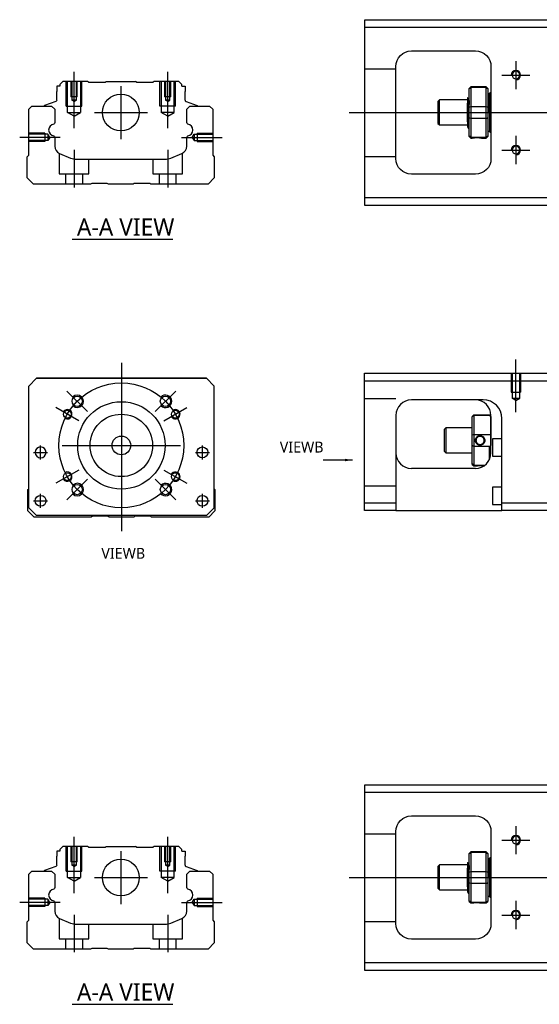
# Model space of a CAD drawing. Header units: millimetres. Extents: x -227 to 3135, y -1502 to 860.
# Tile 26 of 32: x 974 to 1141, y -627 to -312. Entities that reach past the tile are written whole.
import ezdxf
from ezdxf.lldxf.tags import DXFTag

# ---------------------------------------------------------------- set-up
doc = ezdxf.new("R2010")
doc.units = ezdxf.units.MM
doc.layers.get('0').update_dxf_attribs({"linetype": 'CONTINUOUS'})
doc.layers.add('2', color=7, linetype='CONTINUOUS')
doc.styles.add('CHN', font='Microsoft JhengHei.ttf')
doc.styles.add('DIM-7', font='SIMPLEX.shx', dxfattribs={"width": 0.7, "bigfont": 'chineset.shx'})
tags = doc.linetypes.add('DASHED', pattern=[25.72, 12.86, -12.86]).pattern_tags.tags
tags[6:7] = [DXFTag(74, 4), DXFTag(75, 0), DXFTag(340, '0'), DXFTag(46, 0.0), DXFTag(50, 0.0), DXFTag(44, 0.0), DXFTag(45, 0.0)]
tags[4:5] = [DXFTag(74, 4), DXFTag(75, 0), DXFTag(340, '0'), DXFTag(46, 0.0), DXFTag(50, 0.0), DXFTag(44, 0.0), DXFTag(45, 0.0)]
doc.dimstyles.new('CNS', dxfattribs={"dimtxt": 3.5, "dimasz": 2.5, "dimexe": 1, "dimexo": 1, "dimgap": 1, "dimtad": 1, "dimdsep": 46, "dimtxsty": 'DIM-7', "dimcen": 0.09, "dimclrd": 4, "dimclre": 4, "dimclrt": 1, "dimadec": 0, "dimazin": 0, "dimtfac": 1, "dimtmove": 0, "dimatfit": 3, "dimfxl": 1, "dimtvp": 0.971429, "dimtolj": 1, "dimarcsym": 0})

msp = doc.modelspace()

# ---------------------------------------------------------------- linework, layer by layer
at = {"linetype": 'Continuous'}
for p, q in [((1084.52, -314.58), (1084.52, -312.08)), ((1084.52, -312.08), (1143.52, -312.08)), ((1143.52, -314.58), (1084.52, -314.58)), ((1084.52, -369.08), (1084.52, -314.58)), ((1099.52, -322.08), (1120.02, -322.08)), ((1094.52, -356.58), (1094.52, -327.08)), ((1125.02, -327.08), (1125.02, -356.58)), ((985.79, -333.33), (985.79, -335.03)), ((986.79, -333.33), (985.79, -333.33)), ((987.79, -331.83), (986.79, -332.83)), ((986.79, -332.83), (986.79, -333.33)), ((995.66, -331.83), (987.79, -331.83)), ((995.96, -332.13), (995.66, -331.83)), ((995.96, -332.13), (1001.36, -332.13)), ((1001.36, -332.13), (1001.66, -331.83)), ((1001.66, -331.83), (1011.06, -331.83)), ((1011.36, -332.13), (1011.06, -331.83)), ((1011.36, -332.13), (1016.76, -332.13)), ((1017.06, -331.83), (1016.76, -332.13)), ((1024.93, -331.83), (1017.06, -331.83)), ((1025.93, -332.83), (1024.93, -331.83)), ((1025.93, -333.33), (1025.93, -332.83)), ((1025.93, -333.33), (1026.93, -333.33)), ((1026.93, -333.33), (1026.93, -335.03)), ((1118.51, -333.58), (1118.01, -334.08)), ((1118.01, -334.27), (1118.01, -334.08)), ((1118.01, -340.1), (1118.01, -334.27)), ((1123.51, -333.58), (1118.51, -333.58)), ((1118.51, -333.58), (1118.51, -333.81)), ((1118.51, -333.81), (1118.51, -339.85)), ((1123.51, -333.81), (1118.51, -333.81)), ((1124.01, -334.08), (1123.51, -333.58)), ((1123.51, -333.81), (1123.51, -333.58)), ((1123.51, -339.85), (1123.51, -333.81)), ((1124.01, -334.08), (1124.01, -334.27)), ((1124.01, -334.27), (1124.01, -340.1)), ((985.79, -337.83), (985.79, -335.03)), ((1026.93, -337.83), (1026.93, -335.03)), ((1117.89, -337.28), (1117.64, -337.28)), ((1124.51, -335.78), (1124.01, -335.78)), ((1124.51, -341.78), (1124.51, -335.78)), ((1124.51, -335.88), (1124.51, -347.68)), ((976.81, -340.78), (977.81, -339.78)), ((977.81, -339.78), (984.14, -339.78)), ((981.75, -339.76), (981.75, -339.78)), ((985.46, -338.3), (981.88, -339.59)), ((984.14, -339.78), (985.14, -340.78)), ((1027.26, -338.3), (1030.84, -339.59)), ((1027.49, -340.78), (1028.49, -339.78)), ((1028.49, -339.78), (1034.81, -339.78)), ((1030.97, -339.76), (1030.97, -339.78)), ((1034.81, -339.78), (1035.81, -340.78)), ((1108.51, -337.78), (1108.01, -338.28)), ((1108.01, -338.28), (1108.01, -338.28)), ((1108.01, -338.28), (1108.01, -345.28)), ((1117.51, -337.78), (1108.51, -337.78)), ((1108.51, -345.78), (1108.51, -337.78)), ((1117.51, -344.76), (1117.51, -338.81)), ((1118.01, -341.78), (1118.01, -340.1)), ((1118.51, -339.85), (1118.51, -341.78)), ((1118.51, -339.85), (1123.51, -339.85)), ((1123.51, -341.78), (1123.51, -339.85)), ((1124.01, -340.1), (1124.01, -343.46)), ((976.81, -355.48), (976.81, -340.78)), ((985.14, -340.78), (985.14, -345.06)), ((1027.49, -345.06), (1027.49, -340.78)), ((1035.81, -340.78), (1035.81, -355.48)), ((1118.01, -343.46), (1118.01, -341.78)), ((1118.01, -349.3), (1118.01, -343.46)), ((1118.51, -341.78), (1118.51, -343.71)), ((1118.51, -343.71), (1118.51, -349.75)), ((1123.51, -343.71), (1118.51, -343.71)), ((1123.51, -343.71), (1123.51, -341.78)), ((1123.51, -349.75), (1123.51, -343.71)), ((1124.01, -343.46), (1124.01, -349.3)), ((1124.51, -341.78), (1124.51, -347.78)), ((1108.01, -345.28), (1108.51, -345.78)), ((1108.51, -345.78), (1117.51, -345.78)), ((1117.68, -346.78), (1117.85, -346.78)), ((985.14, -349.8), (985.14, -352.61)), ((1027.49, -352.61), (1027.49, -349.8)), ((1118.01, -349.48), (1118.01, -349.3)), ((1118.01, -349.48), (1118.51, -349.98)), ((1118.51, -349.75), (1118.51, -349.98)), ((1118.51, -349.75), (1123.51, -349.75)), ((1118.51, -349.98), (1119.01, -349.98)), ((1122.02, -349.98), (1123.51, -349.98)), ((1123.51, -349.98), (1124.01, -349.48)), ((1123.51, -349.98), (1123.51, -349.75)), ((1124.01, -347.78), (1124.51, -347.78)), ((1124.01, -349.3), (1124.01, -349.48)), ((976.31, -355.98), (976.81, -355.48)), ((976.31, -362.78), (976.31, -355.98)), ((986.68, -354.92), (990.24, -356.4)), ((1022.38, -356.4), (1025.94, -354.92)), ((1035.81, -355.48), (1036.31, -355.98)), ((1036.31, -355.98), (1036.31, -362.78)), ((992.16, -356.78), (1020.47, -356.78)), ((1120.02, -361.58), (1099.52, -361.58)), ((978.31, -364.78), (976.31, -362.78)), ((996.66, -364.78), (978.31, -364.78)), ((997.01, -364.53), (996.66, -364.78)), ((1002.01, -364.53), (997.01, -364.53)), ((1002.36, -364.78), (1002.01, -364.53)), ((1010.26, -364.78), (1002.36, -364.78)), ((1010.61, -364.53), (1010.26, -364.78)), ((1015.61, -364.53), (1010.61, -364.53)), ((1015.96, -364.78), (1015.61, -364.53)), ((1034.31, -364.78), (1015.96, -364.78)), ((1036.31, -362.78), (1034.31, -364.78)), ((1084.52, -371.58), (1084.52, -369.08)), ((1084.52, -369.08), (1143.52, -369.08)), ((1143.52, -371.58), (1084.52, -371.58)), ((976.81, -429.45), (979.31, -426.95)), ((979.31, -426.95), (976.81, -429.45)), ((979.31, -426.95), (1033.81, -426.95)), ((1033.81, -426.95), (979.31, -426.95)), ((1033.81, -426.95), (1036.31, -429.45)), ((1036.31, -429.45), (1033.81, -426.95)), ((976.81, -468.45), (976.81, -429.45)), ((1036.31, -468.45), (1036.31, -429.45)), ((976.51, -462.61), (976.81, -462.31)), ((976.51, -469.41), (976.51, -462.61)), ((1036.31, -462.4), (1036.51, -462.61)), ((1036.51, -462.61), (1036.51, -469.41)), ((978.51, -471.41), (976.51, -469.41)), ((976.81, -468.45), (979.31, -470.95)), ((979.31, -470.95), (977.81, -469.45)), ((1033.81, -470.95), (1036.31, -468.45)), ((1036.51, -469.41), (1034.51, -471.41)), ((996.86, -471.41), (978.51, -471.41)), ((979.31, -470.95), (979.31, -470.95)), ((1033.81, -470.95), (979.31, -470.95)), ((1033.81, -470.95), (979.31, -470.95)), ((997.21, -471.16), (996.86, -471.41)), ((1002.21, -471.16), (997.21, -471.16)), ((1002.57, -471.41), (1002.21, -471.16)), ((1010.46, -471.41), (1002.57, -471.41)), ((1010.81, -471.16), (1010.46, -471.41)), ((1015.81, -471.16), (1010.81, -471.16)), ((1016.16, -471.41), (1015.81, -471.16)), ((1034.51, -471.41), (1016.16, -471.41)), ((1084.52, -559.62), (1084.52, -557.12)), ((1084.52, -557.12), (1143.52, -557.12)), ((1143.52, -559.62), (1084.52, -559.62)), ((1084.52, -614.12), (1084.52, -559.62)), ((1099.52, -567.12), (1120.02, -567.12)), ((1094.52, -601.62), (1094.52, -572.12)), ((1125.02, -572.12), (1125.02, -601.62)), ((987.79, -576.87), (986.79, -577.87)), ((995.66, -576.87), (987.79, -576.87)), ((995.96, -577.17), (995.66, -576.87)), ((1001.36, -577.17), (1001.66, -576.87)), ((1001.66, -576.87), (1011.06, -576.87)), ((1011.36, -577.17), (1011.06, -576.87)), ((1017.06, -576.87), (1016.76, -577.17)), ((1024.93, -576.87), (1017.06, -576.87)), ((1025.93, -577.87), (1024.93, -576.87)), ((985.79, -578.37), (985.79, -580.07)), ((986.79, -578.37), (985.79, -578.37)), ((985.79, -582.87), (985.79, -580.07)), ((986.79, -577.87), (986.79, -578.37)), ((995.96, -577.17), (1001.36, -577.17)), ((1011.36, -577.17), (1016.76, -577.17)), ((1025.93, -578.37), (1025.93, -577.87)), ((1025.93, -578.37), (1026.93, -578.37)), ((1026.93, -578.37), (1026.93, -580.07)), ((1026.93, -582.87), (1026.93, -580.07)), ((1118.51, -578.62), (1118.01, -579.12)), ((1118.01, -579.3), (1118.01, -579.12)), ((1118.01, -585.14), (1118.01, -579.3)), ((1123.51, -578.62), (1118.51, -578.62)), ((1118.51, -578.62), (1118.51, -578.85)), ((1118.51, -578.85), (1118.51, -584.89)), ((1123.51, -578.85), (1118.51, -578.85)), ((1124.01, -579.12), (1123.51, -578.62)), ((1123.51, -578.85), (1123.51, -578.62)), ((1123.51, -584.89), (1123.51, -578.85)), ((1124.01, -579.12), (1124.01, -579.3)), ((1124.01, -579.3), (1124.01, -585.14)), ((985.46, -583.34), (981.88, -584.63)), ((1027.26, -583.34), (1030.84, -584.63)), ((1108.51, -582.82), (1108.01, -583.32)), ((1108.01, -583.32), (1108.01, -583.32)), ((1108.01, -583.32), (1108.01, -590.32)), ((1117.51, -582.82), (1108.51, -582.82)), ((1108.51, -590.82), (1108.51, -582.82)), ((1117.89, -582.32), (1117.64, -582.32)), ((1124.51, -580.82), (1124.01, -580.82)), ((1124.51, -586.82), (1124.51, -580.82)), ((1124.51, -580.92), (1124.51, -592.72)), ((976.81, -585.82), (977.81, -584.82)), ((976.81, -600.52), (976.81, -585.82)), ((977.81, -584.82), (984.14, -584.82)), ((981.75, -584.79), (981.75, -584.82)), ((984.14, -584.82), (985.14, -585.82)), ((985.14, -585.82), (985.14, -590.1)), ((1027.49, -585.82), (1028.49, -584.82)), ((1027.49, -590.1), (1027.49, -585.82)), ((1028.49, -584.82), (1034.81, -584.82)), ((1030.97, -584.79), (1030.97, -584.82)), ((1034.81, -584.82), (1035.81, -585.82)), ((1035.81, -585.82), (1035.81, -600.52)), ((1117.51, -589.8), (1117.51, -583.85)), ((1118.01, -586.82), (1118.01, -585.14)), ((1118.51, -584.89), (1118.51, -586.82)), ((1118.51, -584.89), (1123.51, -584.89)), ((1123.51, -586.82), (1123.51, -584.89)), ((1124.01, -585.14), (1124.01, -588.5)), ((1118.01, -588.5), (1118.01, -586.82)), ((1118.01, -594.33), (1118.01, -588.5)), ((1118.51, -586.82), (1118.51, -588.75)), ((1118.51, -588.75), (1118.51, -594.79)), ((1123.51, -588.75), (1118.51, -588.75)), ((1123.51, -588.75), (1123.51, -586.82)), ((1123.51, -594.79), (1123.51, -588.75)), ((1124.01, -588.5), (1124.01, -594.33)), ((1124.51, -586.82), (1124.51, -592.82)), ((1108.01, -590.32), (1108.51, -590.82)), ((1108.51, -590.82), (1117.51, -590.82)), ((1117.68, -591.82), (1117.85, -591.82)), ((1124.01, -592.82), (1124.51, -592.82)), ((985.14, -594.83), (985.14, -597.65)), ((1027.49, -597.65), (1027.49, -594.83)), ((1118.01, -594.52), (1118.01, -594.33)), ((1118.01, -594.52), (1118.51, -595.02)), ((1118.51, -594.79), (1118.51, -595.02)), ((1118.51, -594.79), (1123.51, -594.79)), ((1118.51, -595.02), (1119.01, -595.02)), ((1122.02, -595.02), (1123.51, -595.02)), ((1123.51, -595.02), (1124.01, -594.52)), ((1123.51, -595.02), (1123.51, -594.79)), ((1124.01, -594.33), (1124.01, -594.52)), ((976.31, -601.02), (976.81, -600.52)), ((976.31, -607.82), (976.31, -601.02)), ((986.68, -599.96), (990.24, -601.44)), ((992.16, -601.82), (1020.47, -601.82)), ((1022.38, -601.44), (1025.94, -599.96)), ((1035.81, -600.52), (1036.31, -601.02)), ((1036.31, -601.02), (1036.31, -607.82)), ((978.31, -609.82), (976.31, -607.82)), ((1036.31, -607.82), (1034.31, -609.82)), ((1120.02, -606.62), (1099.52, -606.62)), ((996.66, -609.82), (978.31, -609.82)), ((997.01, -609.57), (996.66, -609.82)), ((1002.01, -609.57), (997.01, -609.57)), ((1002.36, -609.82), (1002.01, -609.57)), ((1010.26, -609.82), (1002.36, -609.82)), ((1010.61, -609.57), (1010.26, -609.82)), ((1015.61, -609.57), (1010.61, -609.57)), ((1015.96, -609.82), (1015.61, -609.57)), ((1034.31, -609.82), (1015.96, -609.82)), ((1084.52, -616.62), (1084.52, -614.12)), ((1084.52, -614.12), (1143.52, -614.12)), ((1143.52, -616.62), (1084.52, -616.62))]:
    msp.add_line(p, q, dxfattribs=at)
at = {"linetype": 'DASHED', "ltscale": 0.1}
for p, q in [((1094.52, -327.97), (1084.52, -327.97)), ((988.86, -339.83), (988.86, -331.83)), ((989.29, -341.83), (989.29, -331.83)), ((990.36, -331.83), (990.36, -336.83)), ((990.62, -331.83), (990.62, -337.83)), ((992.1, -337.83), (992.1, -331.83)), ((992.36, -336.83), (992.36, -331.83)), ((993.43, -331.83), (993.43, -341.83)), ((993.86, -339.83), (993.86, -331.83)), ((1018.86, -339.83), (1018.86, -331.83)), ((1019.29, -331.83), (1019.29, -341.83)), ((1020.36, -331.83), (1020.36, -336.83)), ((1020.62, -331.83), (1020.62, -337.83)), ((1022.1, -337.83), (1022.1, -331.83)), ((1022.36, -336.83), (1022.36, -331.83)), ((1023.43, -341.83), (1023.43, -331.83)), ((1023.86, -339.83), (1023.86, -331.83)), ((992.36, -336.83), (990.36, -336.83)), ((1022.36, -336.83), (1020.36, -336.83)), ((988.86, -339.83), (993.86, -339.83)), ((992.1, -337.83), (990.62, -337.83)), ((991.36, -338.26), (990.62, -337.83)), ((991.36, -338.26), (992.1, -337.83)), ((1023.86, -339.83), (1018.86, -339.83)), ((1022.1, -337.83), (1020.62, -337.83)), ((1021.36, -338.26), (1020.62, -337.83)), ((1021.36, -338.26), (1022.1, -337.83)), ((989.29, -341.83), (993.43, -341.83)), ((991.36, -343.02), (989.29, -341.83)), ((991.36, -343.02), (993.43, -341.83)), ((1023.43, -341.83), (1019.29, -341.83)), ((1021.36, -343.02), (1019.29, -341.83)), ((1021.36, -343.02), (1023.43, -341.83)), ((981.94, -348.48), (976.94, -348.48)), ((982.94, -348.78), (976.94, -348.78)), ((981.94, -348.48), (981.94, -351.08)), ((982.94, -348.78), (982.94, -350.79)), ((983.53, -349.78), (982.94, -348.78)), ((983.53, -349.78), (982.94, -350.79)), ((1029.23, -349.78), (1029.81, -348.78)), ((1029.23, -349.78), (1029.81, -350.79)), ((1029.81, -348.78), (1029.81, -350.79)), ((1029.81, -348.78), (1035.81, -348.78)), ((1030.81, -348.48), (1030.81, -351.08)), ((1030.81, -348.48), (1035.81, -348.48)), ((982.94, -350.79), (976.94, -350.79)), ((981.94, -351.08), (976.94, -351.08)), ((981.94, -350.86), (981.94, -350.91)), ((1029.81, -350.79), (1035.81, -350.79)), ((1030.81, -350.86), (1030.81, -350.91)), ((1030.81, -351.08), (1035.81, -351.08)), ((986.61, -354.91), (986.61, -361.48)), ((1026.11, -361.48), (1026.11, -354.85)), ((1094.52, -355.97), (1084.52, -355.97)), ((996.11, -361.48), (996.11, -356.78)), ((1016.61, -356.78), (1016.61, -361.48)), ((986.61, -361.48), (996.11, -361.48)), ((988.61, -361.48), (988.61, -364.78)), ((994.11, -364.78), (994.11, -361.48)), ((1016.61, -361.48), (1026.11, -361.48)), ((1018.61, -361.48), (1018.61, -364.78)), ((1024.11, -364.78), (1024.11, -361.48)), ((1094.52, -573.01), (1084.52, -573.01)), ((988.86, -584.87), (988.86, -576.87)), ((989.29, -586.87), (989.29, -576.87)), ((990.36, -576.87), (990.36, -581.87)), ((990.62, -576.87), (990.62, -582.87)), ((992.1, -582.87), (992.1, -576.87)), ((992.36, -581.87), (992.36, -576.87)), ((993.43, -576.87), (993.43, -586.87)), ((993.86, -584.87), (993.86, -576.87)), ((1018.86, -584.87), (1018.86, -576.87)), ((1019.29, -576.87), (1019.29, -586.87)), ((1020.36, -576.87), (1020.36, -581.87)), ((1020.62, -576.87), (1020.62, -582.87)), ((1022.1, -582.87), (1022.1, -576.87)), ((1022.36, -581.87), (1022.36, -576.87)), ((1023.43, -586.87), (1023.43, -576.87)), ((1023.86, -584.87), (1023.86, -576.87)), ((992.36, -581.87), (990.36, -581.87)), ((992.1, -582.87), (990.62, -582.87)), ((991.36, -583.29), (990.62, -582.87)), ((991.36, -583.29), (992.1, -582.87)), ((1022.36, -581.87), (1020.36, -581.87)), ((1022.1, -582.87), (1020.62, -582.87)), ((1021.36, -583.29), (1020.62, -582.87)), ((1021.36, -583.29), (1022.1, -582.87)), ((988.86, -584.87), (993.86, -584.87)), ((1023.86, -584.87), (1018.86, -584.87)), ((989.29, -586.87), (993.43, -586.87)), ((991.36, -588.06), (989.29, -586.87)), ((991.36, -588.06), (993.43, -586.87)), ((1023.43, -586.87), (1019.29, -586.87)), ((1021.36, -588.06), (1019.29, -586.87)), ((1021.36, -588.06), (1023.43, -586.87)), ((981.94, -593.52), (976.94, -593.52)), ((982.94, -593.81), (976.94, -593.81)), ((982.94, -595.83), (976.94, -595.83)), ((981.94, -593.52), (981.94, -596.12)), ((981.94, -595.9), (981.94, -595.94)), ((982.94, -593.81), (982.94, -595.83)), ((983.53, -594.82), (982.94, -593.81)), ((983.53, -594.82), (982.94, -595.83)), ((1029.23, -594.82), (1029.81, -593.81)), ((1029.23, -594.82), (1029.81, -595.83)), ((1029.81, -593.81), (1029.81, -595.83)), ((1029.81, -593.81), (1035.81, -593.81)), ((1029.81, -595.83), (1035.81, -595.83)), ((1030.81, -593.52), (1030.81, -596.12)), ((1030.81, -593.52), (1035.81, -593.52)), ((1030.81, -595.9), (1030.81, -595.94)), ((981.94, -596.12), (976.94, -596.12)), ((1030.81, -596.12), (1035.81, -596.12)), ((986.61, -599.95), (986.61, -606.52)), ((996.11, -606.52), (996.11, -601.82)), ((1016.61, -601.82), (1016.61, -606.52)), ((1026.11, -606.52), (1026.11, -599.88)), ((1094.52, -601.01), (1084.52, -601.01)), ((986.61, -606.52), (996.11, -606.52)), ((988.61, -606.52), (988.61, -609.82)), ((994.11, -609.82), (994.11, -606.52)), ((1016.61, -606.52), (1026.11, -606.52)), ((1018.61, -606.52), (1018.61, -609.82)), ((1024.11, -609.82), (1024.11, -606.52))]:
    msp.add_line(p, q, dxfattribs=at)
for p, q in [((1133.02, -325.33), (1133.02, -334.33)), ((1128.52, -329.83), (1137.52, -329.83)), ((1079.52, -341.78), (1217.95, -341.78)), ((986.91, -349.78), (973.91, -349.78)), ((1133.02, -349.33), (1133.02, -358.33)), ((1128.52, -353.83), (1137.52, -353.83)), ((990.77, -382.43), (1023.01, -382.43)), ((978.38, -450.7), (982.88, -450.7)), ((978.38, -450.7), (982.88, -450.7)), ((1030.25, -450.7), (1034.75, -450.7)), ((1030.25, -450.7), (1034.75, -450.7)), ((978.38, -466.2), (982.88, -466.2)), ((978.38, -466.2), (982.88, -466.2)), ((1030.25, -466.2), (1034.75, -466.2)), ((1030.25, -466.2), (1034.75, -466.2)), ((1133.02, -570.37), (1133.02, -579.37)), ((1128.52, -574.87), (1137.52, -574.87)), ((1079.52, -586.82), (1217.95, -586.82)), ((986.91, -594.82), (973.91, -594.82)), ((1133.02, -594.37), (1133.02, -603.37)), ((1128.52, -598.87), (1137.52, -598.87)), ((990.77, -627.47), (1023.01, -627.47))]:
    msp.add_line(p, q)
at = {"ltscale": 0.1}
for p, q in [((991.36, -346.83), (991.36, -328.83)), ((1021.36, -346.83), (1021.36, -328.83)), ((1025.81, -349.78), (1038.81, -349.78)), ((991.36, -353.78), (991.36, -365.78)), ((1021.36, -353.78), (1021.36, -365.78)), ((991.36, -591.87), (991.36, -573.87)), ((1021.36, -591.87), (1021.36, -573.87)), ((1025.81, -594.82), (1038.81, -594.82)), ((991.36, -598.82), (991.36, -610.82)), ((1021.36, -598.82), (1021.36, -610.82))]:
    msp.add_line(p, q, dxfattribs=at)
at = {"linetype": 'DASHED'}
for p, q in [((995.96, -332.13), (995.96, -332.13)), ((1016.76, -332.13), (1016.76, -332.13)), ((1117.64, -337.28), (1117.64, -337.28)), ((979.31, -426.95), (979.31, -426.95)), ((995.79, -426.95), (993.34, -426.95)), ((1017.34, -426.95), (1019.79, -426.95)), ((1033.81, -426.95), (1033.81, -426.95)), ((976.81, -429.45), (976.81, -429.45)), ((1036.31, -429.45), (1036.31, -429.45)), ((978.88, -450.7), (978.88, -450.7)), ((982.38, -450.7), (982.38, -450.7)), ((1030.75, -450.7), (1030.75, -450.7)), ((1034.25, -450.7), (1034.25, -450.7)), ((976.81, -453.95), (976.81, -453.95)), ((1036.31, -453.95), (1036.31, -453.95)), ((978.88, -466.2), (978.88, -466.2)), ((982.38, -466.2), (982.38, -466.2)), ((977.81, -469.45), (977.81, -469.45)), ((1033.81, -470.95), (1036.31, -468.45)), ((1035.31, -469.45), (1033.81, -470.95)), ((1036.31, -468.45), (1035.31, -469.45)), ((1035.31, -469.45), (1035.31, -469.45)), ((1033.81, -470.95), (1033.81, -470.95)), ((995.96, -577.17), (995.96, -577.17)), ((1016.76, -577.17), (1016.76, -577.17)), ((1117.64, -582.32), (1117.64, -582.32))]:
    msp.add_line(p, q, dxfattribs=at)
at = {"ltscale": 0.3}
for p, q in [((1006.36, -333.33), (1006.36, -350.33)), ((997.86, -341.83), (1014.86, -341.83)), ((1006.51, -421.95), (1006.51, -475.95)), ((995.66, -437.6), (989.08, -431.02)), ((1017.37, -437.6), (1023.94, -431.02)), ((992.87, -440.58), (985.51, -436.33)), ((1020.15, -440.58), (1027.51, -436.33)), ((980.63, -452.95), (980.63, -448.45)), ((980.63, -452.95), (980.63, -448.45)), ((987.51, -448.45), (1025.51, -448.45)), ((1032.5, -452.95), (1032.5, -448.45)), ((1032.5, -452.95), (1032.5, -448.45)), ((992.87, -456.33), (985.51, -460.58)), ((1020.15, -456.33), (1027.51, -460.58)), ((995.66, -459.31), (989.08, -465.88)), ((1017.37, -459.31), (1023.94, -465.88)), ((980.63, -468.45), (980.63, -463.95)), ((980.63, -468.45), (980.63, -463.95)), ((1032.5, -468.45), (1032.5, -463.95)), ((1032.5, -468.45), (1032.5, -463.95)), ((1006.36, -578.37), (1006.36, -595.37)), ((997.86, -586.87), (1014.86, -586.87))]:
    msp.add_line(p, q, dxfattribs=at)
at = {"linetype": 'Continuous', "extrusion": (0, 0, -1)}
for centre, radius in [((-1133.02, -329.83), 1.22), ((-1133.02, -353.83), 1.22), ((-980.63, -450.7), 1.75), ((-1133.02, -574.87), 1.22), ((-1133.02, -598.87), 1.22)]:
    msp.add_circle(centre, radius, dxfattribs=at)
at = {"linetype": 'Continuous'}
for centre, radius in [((1006.36, -341.83), 5.9), ((992.37, -434.31), 1.65), ((1006.51, -448.45), 14), ((1020.65, -434.31), 1.65), ((989.19, -438.45), 1.25), ((1023.83, -438.45), 1.25), ((1006.51, -448.45), 10), ((1006.51, -448.45), 3), ((1032.5, -450.7), 1.75), ((989.19, -458.45), 1.25), ((1023.83, -458.45), 1.25), ((992.37, -462.59), 1.65), ((1020.65, -462.59), 1.65), ((980.63, -466.2), 1.75), ((1032.5, -466.2), 1.75), ((1006.36, -586.87), 5.9)]:
    msp.add_circle(centre, radius, dxfattribs=at)
at = {"ltscale": 0.3}
msp.add_circle((1006.51, -448.45), 20, dxfattribs=at)
at = {"linetype": 'Continuous', "extrusion": (0, 0, -1)}
for centre, radius, start, end in [((-1099.52, -327.08), 5, 0, 90), ((-1120.02, -327.08), 5, 90, 180), ((-985.29, -337.83), 0.5, 180, 250.1017), ((-1030.77, -339.78), 0.2, 109.8983, 172.0917), ((-984.64, -345.06), 0.5, 180, 249.8105), ((-1027.99, -345.06), 0.5, 290.1895, 0), ((-984.64, -349.8), 0.5, 110.1895, 180), ((-1027.99, -349.8), 0.5, 0, 69.8105), ((-1099.52, -356.58), 5, 270, 0), ((-1120.02, -356.58), 5, 180, 270), ((-1099.52, -572.12), 5, 0, 90), ((-1120.02, -572.12), 5, 90, 180), ((-985.29, -582.87), 0.5, 180, 250.1017), ((-1030.77, -584.82), 0.2, 109.8983, 172.0917), ((-984.64, -590.1), 0.5, 180, 249.8105), ((-1027.99, -590.1), 0.5, 290.1895, 0), ((-984.64, -594.83), 0.5, 110.1895, 180), ((-1027.99, -594.83), 0.5, 0, 69.8105), ((-1099.52, -601.62), 5, 270, 0), ((-1120.02, -601.62), 5, 180, 270)]:
    msp.add_arc(centre, radius, start, end, dxfattribs=at)
for centre, radius, start, end in [((1133.02, -329.83), 1.5, 270, 180), ((1133.02, -353.83), 1.5, 270, 180), ((992.37, -434.31), 2, 227.8658, 135), ((1020.65, -434.31), 2, 225, 137.8658), ((989.19, -438.45), 1.5, 242.1491, 150), ((1023.83, -438.45), 1.5, 210, 122.1491), ((989.19, -458.45), 1.5, 210, 117.8509), ((1023.83, -458.45), 1.5, 237.8509, 150), ((992.37, -462.59), 2, 225, 132.134), ((1020.65, -462.59), 2, 222.1342, 135), ((1133.02, -574.87), 1.5, 270, 180), ((1133.02, -598.87), 1.5, 270, 180)]:
    msp.add_arc(centre, radius, start, end)
at = {"linetype": 'Continuous'}
for centre, radius, start, end in [((1125.02, -335.88), 0.5, 90, 180), ((981.95, -339.78), 0.2, 109.8983, 172.0917), ((1027.43, -337.83), 0.5, 180, 250.1017), ((985.13, -347.43), 1.93, 99.5288, 260.4712), ((1027.49, -347.43), 1.93, 279.5288, 80.4712), ((1125.02, -347.68), 0.5, 180, 270), ((987.64, -352.61), 2.5, 180, 247.4572), ((1024.99, -352.61), 2.5, 292.5428, 0), ((992.16, -351.78), 5, 247.4572, 270), ((1020.47, -351.78), 5, 270, 292.5428), ((1027.43, -582.87), 0.5, 180, 250.1017), ((1125.02, -580.92), 0.5, 90, 180), ((981.95, -584.82), 0.2, 109.8983, 172.0917), ((985.13, -592.46), 1.93, 99.5288, 260.4712), ((1027.49, -592.46), 1.93, 279.5288, 80.4712), ((1125.02, -592.72), 0.5, 180, 270), ((987.64, -597.65), 2.5, 180, 247.4572), ((1024.99, -597.65), 2.5, 292.5428, 0), ((992.16, -596.82), 5, 247.4572, 270), ((1020.47, -596.82), 5, 270, 292.5428)]:
    msp.add_arc(centre, radius, start, end, dxfattribs=at)
for points, degree in [([(1118.01, -334.27), (1118.18, -334.11), (1118.35, -333.96), (1118.51, -333.81)], 3), ([(1123.51, -333.81), (1123.68, -333.96), (1123.85, -334.11), (1124.01, -334.27)], 3), ([(1117.65, -337.3), (1117.53, -337.09)], 1), ([(1118.01, -338.06), (1117.95, -337.17), (1117.89, -337.28)], 2), ([(1118.01, -340.1), (1118.18, -340.02), (1118.35, -339.94), (1118.51, -339.85)], 3), ([(1123.51, -339.85), (1123.68, -339.94), (1123.85, -340.02), (1124.01, -340.1)], 3), ([(1118.51, -343.71), (1118.35, -343.63), (1118.18, -343.54), (1118.01, -343.46)], 3), ([(1123.51, -343.71), (1123.68, -343.63), (1123.85, -343.54), (1124.01, -343.46)], 3), ([(1117.5, -346.48), (1117.59, -346.63), (1117.67, -346.78)], 2), ([(1117.86, -346.78), (1117.94, -346.64), (1118.01, -345.5)], 2), ([(1118.51, -349.75), (1118.35, -349.6), (1118.18, -349.45), (1118.01, -349.3)], 3), ([(1123.51, -349.75), (1123.68, -349.6), (1123.85, -349.45), (1124.01, -349.3)], 3), ([(1118.01, -579.3), (1118.18, -579.15), (1118.35, -579), (1118.51, -578.85)], 3), ([(1123.51, -578.85), (1123.68, -579), (1123.85, -579.15), (1124.01, -579.3)], 3), ([(1117.65, -582.33), (1117.53, -582.12)], 1), ([(1118.01, -583.09), (1117.95, -582.21), (1117.89, -582.32)], 2), ([(1118.01, -585.14), (1118.18, -585.06), (1118.35, -584.97), (1118.51, -584.89)], 3), ([(1123.51, -584.89), (1123.68, -584.97), (1123.85, -585.06), (1124.01, -585.14)], 3), ([(1118.51, -588.75), (1118.35, -588.66), (1118.18, -588.58), (1118.01, -588.5)], 3), ([(1123.51, -588.75), (1123.68, -588.66), (1123.85, -588.58), (1124.01, -588.5)], 3), ([(1117.5, -591.52), (1117.59, -591.67), (1117.67, -591.81)], 2), ([(1117.86, -591.81), (1117.94, -590.68), (1118.01, -590.54)], 2), ([(1118.51, -594.79), (1118.35, -594.64), (1118.18, -594.48), (1118.01, -594.33)], 3), ([(1123.51, -594.79), (1123.68, -594.64), (1123.85, -594.48), (1124.01, -594.33)], 3)]:
    msp.add_open_spline(points, degree=degree, dxfattribs=at)
for points, knots in [([(1117.51, -337.07), (1117.51, -337.1), (1117.51, -337.19), (1117.51, -337.51), (1117.51, -337.74), (1117.51, -338.26), (1117.51, -338.52), (1117.51, -338.81)], [0, 0, 0, 0, 0.341605, 0.341605, 0.709042, 0.709042, 1, 1, 1, 1]), ([(1118.02, -344.29), (1118, -344.03), (1117.98, -343.71), (1117.94, -343.03), (1117.93, -342.64), (1117.89, -341.87), (1117.87, -341.46), (1117.84, -340.69), (1117.82, -339.32), (1117.78, -338.65), (1117.77, -338.34), (1117.73, -337.84), (1117.71, -337.64), (1117.68, -337.39), (1117.66, -337.32), (1117.65, -337.29)], [0, 0, 0, 0, 0.142488, 0.142488, 0.289539, 0.289539, 0.436554, 0.436554, 0.583581, 0.583581, 0.730615, 0.730615, 0.877631, 0.877631, 1, 1, 1, 1]), ([(1117.89, -337.28), (1117.91, -337.28), (1117.93, -337.33), (1117.96, -337.55), (1117.98, -338.73), (1118, -339.05), (1118.01, -339.15), (1118.01, -339.26)], [0, 0, 0, 0, 0.388824, 0.388824, 0.829994, 0.829994, 1, 1, 1, 1]), ([(1117.85, -346.78), (1117.84, -346.78), (1117.84, -346.77), (1117.81, -346.69), (1117.79, -346.56), (1117.76, -346.15), (1117.74, -345.88), (1117.7, -345.24), (1117.68, -344.86), (1117.65, -343.04), (1117.63, -342.6), (1117.6, -341.7), (1117.58, -341.24), (1117.54, -339.46), (1117.53, -339.12), (1117.51, -338.81)], [0, 0, 0, 0, 0.062674, 0.062674, 0.22432, 0.22432, 0.386002, 0.386002, 0.547651, 0.547651, 0.70934, 0.70934, 0.870988, 0.870988, 1, 1, 1, 1]), ([(1117.51, -344.76), (1117.51, -345.13), (1117.51, -345.47), (1117.51, -345.99), (1117.51, -346.19), (1117.51, -346.44), (1117.51, -346.5), (1117.51, -346.5)], [0, 0, 0, 0, 0.355488, 0.355488, 0.70353, 0.70353, 1, 1, 1, 1]), ([(1117.51, -344.76), (1117.53, -345.15), (1117.55, -345.51), (1117.59, -346.1), (1117.61, -346.33), (1117.64, -346.66), (1117.66, -346.76), (1117.68, -346.78), (1117.68, -346.78), (1117.68, -346.78)], [0, 0, 0, 0, 0.320659, 0.320659, 0.641321, 0.641321, 0.962057, 0.962057, 1, 1, 1, 1]), ([(1119.01, -349.98), (1119.01, -349.98), (1119.04, -349.97), (1119.15, -349.95), (1119.24, -349.94), (1119.45, -349.91), (1119.59, -349.89), (1119.88, -349.86), (1120.04, -349.84), (1120.37, -349.83), (1120.55, -349.83), (1120.87, -349.84), (1121.02, -349.85), (1121.31, -349.87), (1121.45, -349.89), (1121.68, -349.92), (1121.78, -349.94), (1121.93, -349.96), (1121.99, -349.97), (1122.02, -349.98), (1122.02, -349.98), (1122.02, -349.98)], [0, 0, 0, 0, 0.109357, 0.109357, 0.21915, 0.21915, 0.330451, 0.330451, 0.436162, 0.436162, 0.542186, 0.542186, 0.640015, 0.640015, 0.743853, 0.743853, 0.849113, 0.849113, 0.958413, 0.958413, 1, 1, 1, 1]), ([(1117.51, -582.1), (1117.51, -582.14), (1117.51, -582.23), (1117.51, -582.55), (1117.51, -582.78), (1117.51, -583.3), (1117.51, -583.56), (1117.51, -583.85)], [0, 0, 0, 0, 0.341605, 0.341605, 0.709042, 0.709042, 1, 1, 1, 1]), ([(1118.02, -589.33), (1118, -589.07), (1117.98, -588.75), (1117.94, -588.07), (1117.93, -587.68), (1117.89, -586.9), (1117.87, -586.5), (1117.84, -584.73), (1117.82, -584.36), (1117.78, -583.68), (1117.77, -583.38), (1117.73, -582.88), (1117.71, -582.67), (1117.68, -582.42), (1117.66, -582.35), (1117.65, -582.33)], [0, 0, 0, 0, 0.142488, 0.142488, 0.289539, 0.289539, 0.436554, 0.436554, 0.583581, 0.583581, 0.730615, 0.730615, 0.877631, 0.877631, 1, 1, 1, 1]), ([(1117.89, -582.32), (1117.91, -582.32), (1117.93, -582.37), (1117.96, -582.59), (1117.98, -583.77), (1118, -584.09), (1118.01, -584.19), (1118.01, -584.3)], [0, 0, 0, 0, 0.388824, 0.388824, 0.829994, 0.829994, 1, 1, 1, 1]), ([(1117.85, -591.82), (1117.84, -591.82), (1117.84, -591.81), (1117.81, -591.73), (1117.79, -591.59), (1117.76, -591.19), (1117.74, -590.92), (1117.7, -590.27), (1117.68, -589.89), (1117.65, -588.08), (1117.63, -587.63), (1117.6, -586.74), (1117.58, -586.28), (1117.54, -584.5), (1117.53, -584.16), (1117.51, -583.85)], [0, 0, 0, 0, 0.062674, 0.062674, 0.22432, 0.22432, 0.386002, 0.386002, 0.547651, 0.547651, 0.70934, 0.70934, 0.870988, 0.870988, 1, 1, 1, 1]), ([(1117.51, -589.8), (1117.51, -590.17), (1117.51, -590.5), (1117.51, -591.03), (1117.51, -591.23), (1117.51, -591.47), (1117.51, -591.54), (1117.51, -591.54)], [0, 0, 0, 0, 0.355488, 0.355488, 0.70353, 0.70353, 1, 1, 1, 1]), ([(1117.51, -589.8), (1117.53, -590.19), (1117.55, -590.55), (1117.59, -591.13), (1117.61, -591.37), (1117.64, -591.7), (1117.66, -591.8), (1117.68, -591.82), (1117.68, -591.82), (1117.68, -591.82)], [0, 0, 0, 0, 0.320659, 0.320659, 0.641321, 0.641321, 0.962057, 0.962057, 1, 1, 1, 1]), ([(1119.01, -595.02), (1119.01, -595.02), (1119.04, -595.01), (1119.15, -594.99), (1119.24, -594.98), (1119.45, -594.94), (1119.59, -594.92), (1119.88, -594.89), (1120.04, -594.88), (1120.37, -594.87), (1120.55, -594.87), (1120.87, -594.88), (1121.02, -594.89), (1121.31, -594.91), (1121.45, -594.93), (1121.68, -594.96), (1121.78, -594.97), (1121.93, -595), (1121.99, -595.01), (1122.02, -595.02), (1122.02, -595.02), (1122.02, -595.02)], [0, 0, 0, 0, 0.109357, 0.109357, 0.21915, 0.21915, 0.330451, 0.330451, 0.436162, 0.436162, 0.542186, 0.542186, 0.640015, 0.640015, 0.743853, 0.743853, 0.849113, 0.849113, 0.958413, 0.958413, 1, 1, 1, 1])]:
    msp.add_open_spline(points, degree=3, knots=knots, dxfattribs=at)
at = {"linetype": 'DASHED'}
for points, degree in [([(1117.89, -337.28), (1117.88, -337.29), (1117.88, -337.29)], 2), ([(1119.01, -349.98), (1119.02, -349.96)], 1), ([(1117.89, -582.32), (1117.88, -582.32), (1117.88, -582.33)], 2), ([(1119.01, -595.01), (1119.02, -595)], 1)]:
    msp.add_open_spline(points, degree=degree, dxfattribs=at)
at = {"layer": '2', "ltscale": 0.5}
msp.add_line((1133.01, -437.76), (1133.01, -420.93), dxfattribs=at)
at = {"layer": '2', "linetype": 'Continuous'}
for p, q in [((1084.51, -427.84), (1084.51, -425.34)), ((1084.51, -425.34), (1143.51, -425.34)), ((1143.51, -427.84), (1084.51, -427.84)), ((1084.51, -466.84), (1084.51, -427.84)), ((1122.36, -433.84), (1099.51, -433.84)), ((1094.51, -438.84), (1094.51, -466.84)), ((1119.01, -439.14), (1119.51, -438.64)), ((1119.01, -439.14), (1119.01, -439.33)), ((1119.01, -445.17), (1119.01, -439.33)), ((1119.51, -438.64), (1119.51, -438.87)), ((1119.51, -438.64), (1124.51, -438.64)), ((1119.51, -438.87), (1119.51, -444.91)), ((1124.51, -438.87), (1119.51, -438.87)), ((1125.01, -439.14), (1124.51, -438.64)), ((1124.51, -438.87), (1124.51, -438.64)), ((1125.01, -450.84), (1125.01, -438.84)), ((1125.01, -439.14), (1125.01, -439.33)), ((1125.01, -439.33), (1125.01, -445.17)), ((1128.51, -466.84), (1128.51, -439.84)), ((1110.51, -442.84), (1110.01, -443.34)), ((1110.01, -443.34), (1110.01, -446.84)), ((1119.01, -442.84), (1110.51, -442.84)), ((1110.51, -442.84), (1110.51, -450.84)), ((1110.01, -446.84), (1110.01, -450.34)), ((1119.01, -448.52), (1119.01, -445.17)), ((1119.51, -444.91), (1119.51, -448.77)), ((1119.51, -444.91), (1124.51, -444.91)), ((1125.01, -445.17), (1125.01, -448.52)), ((1128.51, -446.34), (1125.51, -446.34)), ((1125.51, -446.34), (1125.51, -451.84)), ((1110.01, -450.34), (1110.51, -450.84)), ((1110.51, -450.84), (1119.01, -450.84)), ((1119.01, -454.36), (1119.01, -448.52)), ((1119.51, -448.77), (1119.51, -454.81)), ((1124.51, -448.77), (1119.51, -448.77)), ((1124.51, -453.02), (1124.51, -448.77)), ((1125.51, -451.84), (1128.51, -451.84)), ((1120.01, -455.84), (1099.51, -455.84)), ((1119.01, -454.54), (1119.01, -454.36)), ((1119.01, -454.54), (1119.51, -455.04)), ((1119.51, -454.81), (1119.51, -455.04)), ((1119.51, -454.81), (1123.05, -454.81)), ((1119.51, -455.04), (1120.01, -455.04)), ((1128.51, -461.84), (1125.51, -461.84)), ((1125.51, -461.84), (1125.51, -467.34)), ((1084.51, -466.84), (1094.51, -466.84)), ((1084.51, -469.34), (1084.51, -466.84)), ((1094.51, -469.34), (1084.51, -469.34)), ((1094.51, -466.84), (1094.51, -469.34)), ((1094.51, -469.34), (1128.51, -469.34)), ((1125.51, -467.34), (1128.51, -467.34)), ((1128.51, -469.34), (1128.51, -466.84)), ((1128.51, -466.84), (1143.51, -466.84)), ((1143.51, -469.34), (1128.51, -469.34))]:
    msp.add_line(p, q, dxfattribs=at)
at = {"layer": '2', "linetype": 'DASHED', "ltscale": 0.1}
for p, q in [((1131.51, -425.34), (1131.51, -431.34)), ((1131.79, -425.34), (1131.79, -433.34)), ((1134.24, -433.34), (1134.24, -425.34)), ((1134.51, -425.34), (1134.51, -431.34)), ((1131.51, -431.34), (1134.51, -431.34)), ((1094.51, -433.49), (1084.51, -433.49)), ((1133.01, -434.04), (1131.79, -433.33)), ((1131.79, -433.34), (1134.24, -433.34)), ((1133.01, -434.04), (1134.24, -433.33)), ((1094.51, -461.49), (1084.51, -461.49))]:
    msp.add_line(p, q, dxfattribs=at)
at = {"layer": '2', "linetype": 'DASHED'}
msp.add_line((1122.51, -433.84), (1122.36, -433.84), dxfattribs=at)
at = {"layer": '2', "linetype": 'Continuous'}
for centre, start, end in [((1099.51, -438.84), 90, 180), ((1120.01, -438.84), 0, 90), ((1099.51, -450.84), 180, 270), ((1120.01, -450.84), 270, 0)]:
    msp.add_arc(centre, 5, start, end, dxfattribs=at)
at = {"layer": '2', "linetype": 'DASHED'}
msp.add_arc((1122.51, -439.84), 6, 0, 90, dxfattribs=at)
at = {"layer": '2', "linetype": 'Continuous'}
msp.add_ellipse((1122.51, -439.84), major_axis=(-4.24, 4.24), ratio=1, start_param=3.926991, end_param=5.497787, dxfattribs=at)
for points in [[(1122.51, -433.84), (1122.46, -433.84), (1122.41, -433.84), (1122.36, -433.84)], [(1119.51, -438.87), (1119.35, -439.02), (1119.18, -439.18), (1119.01, -439.33)], [(1124.51, -438.87), (1124.68, -439.02), (1124.85, -439.18), (1125.01, -439.33)], [(1119.51, -444.91), (1119.35, -445), (1119.18, -445.08), (1119.01, -445.17)], [(1124.51, -444.91), (1124.68, -445), (1124.85, -445.08), (1125.01, -445.17)], [(1119.51, -448.77), (1119.35, -448.69), (1119.18, -448.6), (1119.01, -448.52)], [(1125.01, -448.52), (1124.85, -448.6), (1124.68, -448.69), (1124.51, -448.77)], [(1119.51, -454.81), (1119.35, -454.66), (1119.18, -454.51), (1119.01, -454.36)]]:
    msp.add_open_spline(points, degree=3, dxfattribs=at)
for points, knots in [([(1120.01, -446.84), (1120.01, -446.67), (1120.04, -446.49), (1120.15, -446.16), (1120.24, -446), (1120.45, -445.72), (1120.59, -445.6), (1120.88, -445.42), (1121.04, -445.36), (1121.37, -445.29), (1121.55, -445.28), (1121.87, -445.32), (1122.02, -445.37), (1122.31, -445.51), (1122.45, -445.61), (1122.68, -445.85), (1122.78, -445.99), (1122.93, -446.3), (1122.98, -446.47), (1123.02, -446.71), (1123.02, -446.78), (1123.02, -446.84)], [0, 0, 0, 0, 0.109357, 0.109357, 0.21915, 0.21915, 0.330451, 0.330451, 0.436162, 0.436162, 0.542186, 0.542186, 0.640015, 0.640015, 0.743853, 0.743853, 0.849113, 0.849113, 0.958413, 0.958413, 1, 1, 1, 1]), ([(1123.02, -446.84), (1123.02, -447.02), (1122.99, -447.2), (1122.88, -447.53), (1122.79, -447.69), (1122.57, -447.96), (1122.44, -448.09), (1122.14, -448.26), (1121.98, -448.33), (1121.65, -448.4), (1121.48, -448.41), (1121.16, -448.36), (1121, -448.31), (1120.71, -448.17), (1120.58, -448.07), (1120.34, -447.83), (1120.24, -447.69), (1120.09, -447.39), (1120.04, -447.22), (1120.01, -446.98), (1120.01, -446.91), (1120.01, -446.84)], [0, 0, 0, 0, 0.109681, 0.109681, 0.219848, 0.219848, 0.331471, 0.331471, 0.436803, 0.436803, 0.542595, 0.542595, 0.640477, 0.640477, 0.744315, 0.744315, 0.8492, 0.8492, 0.95844, 0.95844, 1, 1, 1, 1]), ([(1122.81, -446.84), (1122.81, -446.72), (1122.8, -446.6), (1122.72, -446.34), (1122.66, -446.21), (1122.49, -445.98), (1122.39, -445.87), (1122.15, -445.7), (1122.02, -445.64), (1121.74, -445.55), (1121.59, -445.54), (1121.3, -445.55), (1121.16, -445.58), (1120.9, -445.69), (1120.77, -445.77), (1120.55, -445.96), (1120.46, -446.07), (1120.31, -446.32), (1120.26, -446.47), (1120.22, -446.69), (1120.21, -446.77), (1120.21, -446.84)], [0, 0, 0, 0, 0.090081, 0.090081, 0.195216, 0.195216, 0.30186, 0.30186, 0.410211, 0.410211, 0.517617, 0.517617, 0.621981, 0.621981, 0.727419, 0.727419, 0.835017, 0.835017, 0.943332, 0.943332, 1, 1, 1, 1]), ([(1120.21, -446.84), (1120.21, -446.97), (1120.23, -447.09), (1120.31, -447.34), (1120.37, -447.48), (1120.53, -447.71), (1120.64, -447.81), (1120.87, -447.98), (1121.01, -448.05), (1121.29, -448.13), (1121.44, -448.15), (1121.73, -448.13), (1121.87, -448.1), (1122.13, -448), (1122.26, -447.92), (1122.47, -447.73), (1122.57, -447.62), (1122.71, -447.36), (1122.77, -447.22), (1122.81, -447), (1122.81, -446.92), (1122.81, -446.84)], [0, 0, 0, 0, 0.090082, 0.090082, 0.19511, 0.19511, 0.301651, 0.301651, 0.410013, 0.410013, 0.517402, 0.517402, 0.621792, 0.621792, 0.727238, 0.727238, 0.834796, 0.834796, 0.943135, 0.943135, 1, 1, 1, 1]), ([(1120.01, -455.04), (1120.01, -455.04), (1120.04, -455.04), (1120.15, -455.02), (1120.24, -455), (1120.46, -454.97), (1120.59, -454.95), (1120.89, -454.92), (1121.05, -454.91), (1121.38, -454.89), (1121.55, -454.89), (1121.87, -454.9), (1122.02, -454.91), (1122.31, -454.94), (1122.45, -454.95), (1122.65, -454.98), (1122.73, -454.99), (1122.79, -455)], [0, 0, 0, 0, 0.1096809, 0.1096809, 0.2198481, 0.2198481, 0.3314707, 0.3314707, 0.4368026, 0.4368026, 0.542595, 0.542595, 0.6404774, 0.6404774, 0.7443154, 0.7443154, 0.8201607, 0.8201607, 0.8201607, 0.8201607])]:
    msp.add_open_spline(points, degree=3, knots=knots, dxfattribs=at)

# ---------------------------------------------------------------- texts
at = {"style": 'CHN'}
for s, insert, char_height, attachment_point in [('A-A VIEW', (992.26, -378.49), 5.6, 4), ('VIEWB', (1071.32, -450.72), 3.5, 9), ('VIEWB', (1014.12, -484.76), 3.5, 9), ('A-A VIEW', (992.26, -623.53), 5.6, 4)]:
    msp.add_mtext(s, dxfattribs=dict(at, insert=insert, char_height=char_height, attachment_point=attachment_point))

# ---------------------------------------------------------------- leaders
at = {"annotation_type": 0, "has_hookline": 1, "hookline_direction": 1}
msp.add_leader([(1080.66, -453.13), (1073.22, -453.14)], dimstyle='CNS', override={"dimgap": 1, "dimtad": 1}, dxfattribs=at)

doc.saveas('drawing.dxf')
